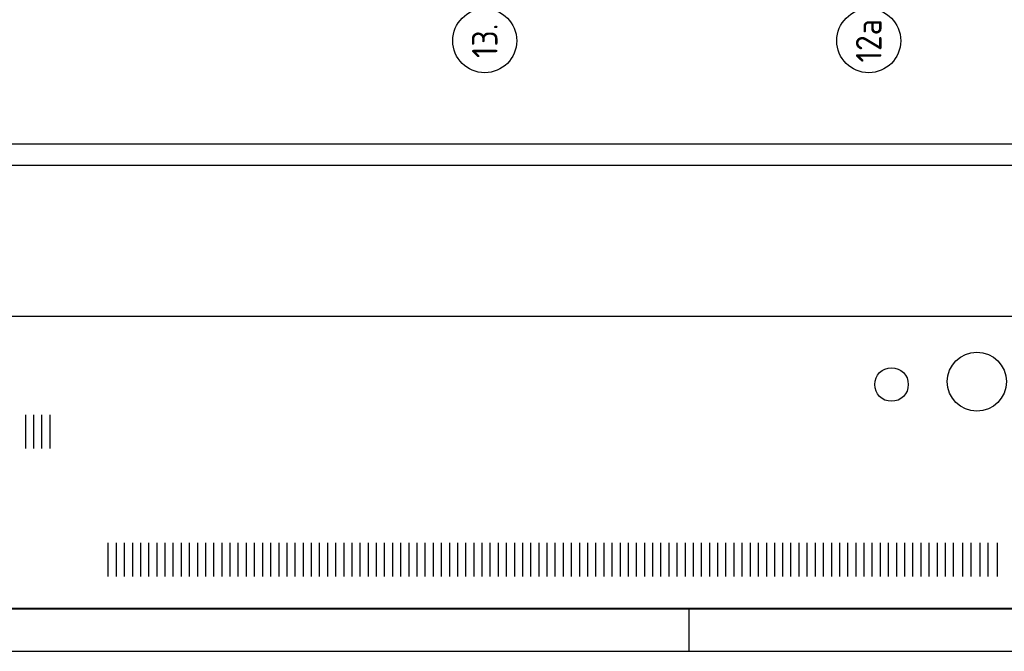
# Model space of a CAD drawing. Header units: millimetres. Extents: x 84333 to 240712, y -2244 to 84291.
# Tile 16 of 87: x 134468 to 146007, y 191 to 7596. Entities that reach past the tile are written whole.
import ezdxf
from ezdxf.enums import TextEntityAlignment as Align

# ---------------------------------------------------------------- set-up
doc = ezdxf.new("R2010")
doc.units = ezdxf.units.MM
doc.header["$LTSCALE"] = 100
doc.linetypes.add('DASHDOT', pattern=[9, 6, -1.5, 0, -1.5])
doc.layers.get('0').update_dxf_attribs({"linetype": 'CONTINUOUS'})
for name, color, linetype in [('AFDELING', 4, 'CONTINUOUS'), ('AL$7----_STRAMIEN', 1, 'DASHDOT'), ('ALN-----_BLOCKNAAM', 2, 'CONTINUOUS'), ('BOUW', 8, 'CONTINUOUS'), ('EL6441--_DATACOM', 3, 'CONTINUOUS'), ('LIJN025', 10, 'CONTINUOUS'), ('LIJN050', 90, 'CONTINUOUS'), ('TEKST25', 10, 'CONTINUOUS'), ('TEKST35', 50, 'CONTINUOUS'), ('TEKST50', 90, 'CONTINUOUS')]:
    doc.layers.add(name, color=color, linetype=linetype)
doc.styles.add('ISO', font='ISO.SHX')
doc.styles.add('ROMAND', font='romand')
doc.styles.get("Standard").update_dxf_attribs({"font": 'iso.shx'})
doc.styles.add('TECHNIC', font='technic_.ttf')

# ---------------------------------------------------------------- blocks, each defined once
blk = doc.blocks.new('A0-GE')
at = {"layer": 'LIJN025'}
blk.add_line((516, 0), (516, 5), dxfattribs=at)
blk.add_lwpolyline([(1500, 841), (1500, 0), (0, 0), (0, 841)], close=True, dxfattribs=at)
at = {"layer": 'LIJN050', "const_width": 0.2}
blk.add_lwpolyline([(1495, 836), (25, 836), (25, 5), (1495, 5)], close=True, dxfattribs=at)
at = {"layer": 'TEKST25', "style": 'ROMAND', "width": 2.899115}
blk.add_attdef('STATUS', text='', height=2.5, dxfattribs=at).set_placement((1454, 71.5), (1493, 71.5), align=Align.FIT)
at = {"layer": 'TEKST25', "style": 'ISO'}
for tag, p in [('E', (1455.25, 66)), ('NAAM-E', (1466.75, 66)), ('DATUM-E', (1485, 66)), ('D', (1455.25, 61)), ('NAAM-D', (1466.75, 61)), ('DATUM-D', (1485, 61)), ('C', (1455.25, 56)), ('NAAM-C', (1466.75, 56)), ('DATUM-C', (1485, 56)), ('B', (1455.25, 51)), ('NAAM-B', (1466.75, 51)), ('DATUM-B', (1485, 51)), ('A', (1455.25, 46)), ('NAAM-A', (1466.75, 46)), ('DATUM-A', (1485, 46))]:
    blk.add_attdef(tag, text='', height=2.5, dxfattribs=at).set_placement(p, align=Align.CENTER)
for tag, p in [('DATUM', (1332.75, 36.25)), ('SCHAAL', (1368, 36.25)), ('GETEKEND', (1398.25, 36.25)), ('GECONTOL.', (1433, 36.25)), ('FORMAAT', (1463.25, 28.25))]:
    blk.add_attdef(tag, p, '', height=2.5, dxfattribs=at)
at = {"layer": 'TEKST35', "style": 'ISO'}
for tag, p in [('PROJECT', (1334.5, 72.5)), ('PLAATS', (1334.5, 63.5)), ('INSTALLATIE-REGEL1', (1334.5, 52.5)), ('INSTALLATIE-REGEL2', (1334.5, 43.5))]:
    blk.add_attdef(tag, p, '', height=4, dxfattribs=at)
blk.add_attdef('PROJ.NR.', text='', height=4, dxfattribs=at).set_placement((1481, 23), align=Align.CENTER)
at = {"layer": 'TEKST50', "style": 'ISO'}
blk.add_attdef('FILE-NAAM', text='', height=5, dxfattribs=at).set_placement((1473.5, 7.5), align=Align.CENTER)
blk = doc.blocks.new('1011')
at = {"layer": 'AL$7----_STRAMIEN', "color": 7, "linetype": 'Continuous'}
blk.add_circle((-750, 0), 750, dxfattribs=at)
at = {"layer": 'AL$7----_STRAMIEN', "color": 3, "linetype": 'Continuous'}
blk.add_attdef('STR-NAAM', text='', height=600, rotation=360, dxfattribs=at).set_placement((-750, 0), align=Align.MIDDLE)
at = {"layer": 'ALN-----_BLOCKNAAM', "linetype": 'Continuous'}
blk.add_text('1011', height=100, dxfattribs=at).set_placement((0, 0))
blk = doc.blocks.new('A$C13e6995e')
at = {"layer": 'BOUW'}
for p, q in [((52234, 8381), (47495, 8381)), ((56686, 8381), (52234, 8381)), ((69869, 8381), (56660, 8381)), ((52234, 8131), (47495, 8131)), ((56686, 8131), (52234, 8131)), ((69869, 8131), (56280, 8131)), ((47495, 6363), (56686, 6363)), ((56304, 6363), (69869, 6363)), ((50205, 4813), (50205, 5206)), ((50300, 4813), (50300, 5206)), ((50395, 4813), (50395, 5206)), ((50491, 4813), (50491, 5206)), ((51173, 3313), (51173, 3706)), ((51269, 3313), (51269, 3706)), ((51364, 3313), (51364, 3706)), ((51459, 3313), (51459, 3706)), ((51554, 3313), (51554, 3706)), ((51650, 3313), (51650, 3706)), ((51745, 3313), (51745, 3706)), ((51840, 3313), (51840, 3706)), ((51935, 3313), (51935, 3706)), ((52031, 3313), (52031, 3706)), ((52126, 3313), (52126, 3706)), ((52221, 3313), (52221, 3706)), ((52316, 3313), (52316, 3706)), ((52412, 3313), (52412, 3706)), ((52507, 3313), (52507, 3706)), ((52602, 3313), (52602, 3706)), ((52697, 3313), (52697, 3706)), ((52793, 3313), (52793, 3706)), ((52888, 3313), (52888, 3706)), ((52983, 3313), (52983, 3706)), ((53078, 3313), (53078, 3706)), ((53174, 3313), (53174, 3706)), ((53269, 3313), (53269, 3706)), ((53364, 3313), (53364, 3706)), ((53459, 3313), (53459, 3706)), ((53555, 3313), (53555, 3706)), ((53650, 3313), (53650, 3706)), ((53745, 3313), (53745, 3706)), ((53840, 3313), (53840, 3706)), ((53936, 3313), (53936, 3706)), ((54031, 3313), (54031, 3706)), ((54126, 3313), (54126, 3706)), ((54221, 3313), (54221, 3706)), ((54317, 3313), (54317, 3706)), ((54412, 3313), (54412, 3706)), ((54507, 3313), (54507, 3706)), ((54602, 3313), (54602, 3706)), ((54698, 3313), (54698, 3706)), ((54793, 3313), (54793, 3706)), ((54888, 3313), (54888, 3706)), ((54983, 3313), (54983, 3706)), ((55079, 3313), (55079, 3706)), ((55174, 3313), (55174, 3706)), ((55269, 3313), (55269, 3706)), ((55364, 3313), (55364, 3706)), ((55460, 3313), (55460, 3706)), ((55555, 3313), (55555, 3706)), ((55650, 3313), (55650, 3706)), ((55745, 3313), (55745, 3706)), ((55841, 3313), (55841, 3706)), ((55936, 3313), (55936, 3706)), ((56031, 3313), (56031, 3706)), ((56126, 3313), (56126, 3706)), ((56222, 3313), (56222, 3706)), ((56317, 3313), (56317, 3706)), ((56412, 3313), (56412, 3706)), ((56507, 3313), (56507, 3706)), ((56603, 3313), (56603, 3706)), ((56698, 3313), (56698, 3706)), ((56793, 3313), (56793, 3706)), ((56888, 3313), (56888, 3706)), ((56984, 3313), (56984, 3706)), ((57079, 3313), (57079, 3706)), ((57174, 3313), (57174, 3706)), ((57269, 3313), (57269, 3706)), ((57365, 3313), (57365, 3706)), ((57460, 3313), (57460, 3706)), ((57555, 3313), (57555, 3706)), ((57650, 3313), (57650, 3706)), ((57746, 3313), (57746, 3706)), ((57841, 3313), (57841, 3706)), ((57936, 3313), (57936, 3706)), ((58031, 3313), (58031, 3706)), ((58127, 3313), (58127, 3706)), ((58222, 3313), (58222, 3706)), ((58317, 3313), (58317, 3706)), ((58412, 3313), (58412, 3706)), ((58508, 3313), (58508, 3706)), ((58603, 3313), (58603, 3706)), ((58698, 3313), (58698, 3706)), ((58793, 3313), (58793, 3706)), ((58889, 3313), (58889, 3706)), ((58984, 3313), (58984, 3706)), ((59079, 3313), (59079, 3706)), ((59174, 3313), (59174, 3706)), ((59270, 3313), (59270, 3706)), ((59365, 3313), (59365, 3706)), ((59460, 3313), (59460, 3706)), ((59555, 3313), (59555, 3706)), ((59651, 3313), (59651, 3706)), ((59746, 3313), (59746, 3706)), ((59841, 3313), (59841, 3706)), ((59936, 3313), (59936, 3706)), ((60032, 3313), (60032, 3706)), ((60127, 3313), (60127, 3706)), ((60222, 3313), (60222, 3706)), ((60317, 3313), (60317, 3706)), ((60413, 3313), (60413, 3706)), ((60508, 3313), (60508, 3706)), ((60603, 3313), (60603, 3706)), ((60698, 3313), (60698, 3706)), ((60794, 3313), (60794, 3706)), ((60889, 3313), (60889, 3706)), ((60984, 3313), (60984, 3706)), ((61079, 3313), (61079, 3706)), ((61189, 3313), (61189, 3706)), ((61284, 3313), (61284, 3706)), ((61391, 3313), (61391, 3706)), ((61486, 3313), (61486, 3706)), ((61596, 3313), (61596, 3706))]:
    blk.add_line(p, q, dxfattribs=at)
for centre, radius in [((61352, 5597), 346), ((60352, 5563), 197)]:
    blk.add_circle(centre, radius, dxfattribs=at)
at = {"layer": 'AL$7----_STRAMIEN', "xscale": 0.5, "yscale": 0.5, "zscale": 0.5, "rotation": 90.00000000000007}
for p, values in [((55585, 9968), {'STR-NAAM': '13.'}), ((60085, 9968), {'STR-NAAM': '12a'})]:
    blk.add_blockref('1011', p, dxfattribs=at).add_auto_attribs(values)
at = {"layer": 'AFDELING', "color": 8, "style": 'TECHNIC'}
for p in [(92219, 54468), (58038, 41625), (88108, 41444)]:
    blk.add_attdef('VIDE', text='', height=500, dxfattribs=at).set_placement(p, align=Align.CENTER)
blk.add_attdef('VIDE', text='', height=500, rotation=90, dxfattribs=at).set_placement((75129, 25766), align=Align.CENTER)

msp = doc.modelspace()

# ---------------------------------------------------------------- block references
at = {"xscale": 100, "yscale": 100, "zscale": 100}
msp.add_blockref('A0-GE', (90712, 191), dxfattribs=at)
at = {"layer": 'EL6441--_DATACOM'}
msp.add_blockref('A$C13e6995e', (84333, -2244), dxfattribs=at)

doc.saveas('drawing.dxf')
